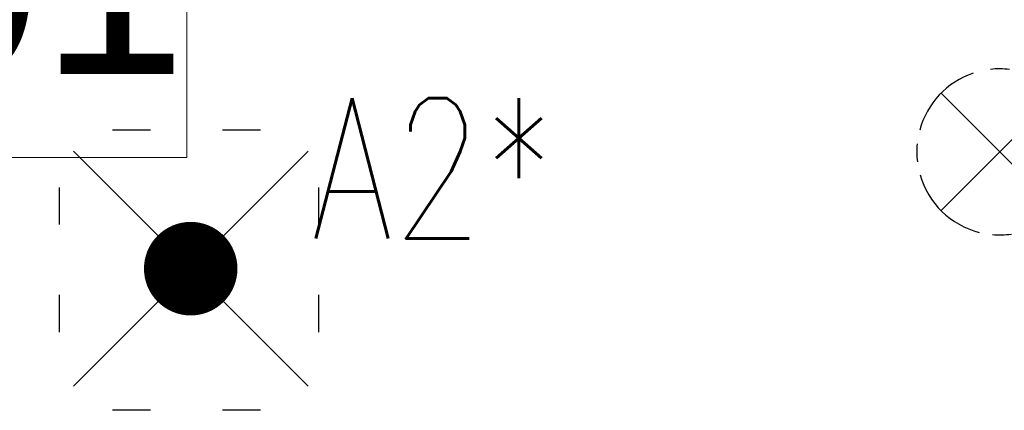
# Model space of a CAD drawing. Header units: millimetres. Extents: x 71658 to 298332, y -154437 to -30421.
# Tile 38 of 155: x 92967 to 94020, y -59674 to -59256. Entities that reach past the tile are written whole.
import ezdxf
from ezdxf.enums import TextEntityAlignment as Align

# ---------------------------------------------------------------- set-up
doc = ezdxf.new("R2010")
doc.units = ezdxf.units.MM
doc.header["$LTSCALE"] = 500
doc.header["$MEASUREMENT"] = 0
doc.layers.get('0').update_dxf_attribs({"color": 250, "lineweight": 5})
doc.layers.get('Defpoints').update_dxf_attribs({"lineweight": 9})
for name, color, linetype, lineweight in [('A-_ROOMNAME_A', 251, 'Continuous', 9), ('VAL_TING', 7, 'Continuous', 18), ('VAL_TXT', 5, 'Continuous', 15)]:
    doc.layers.add(name, color=color, linetype=linetype, lineweight=lineweight)
doc.styles.add('Arial_3', font='arial.ttf', dxfattribs={"height": 200})
doc.styles.add('ELEKTER', font='romans.shx', dxfattribs={"width": 0.75})

# ---------------------------------------------------------------- blocks, each defined once
blk = doc.blocks.new('ET1733')
at = {"color": 94, "lineweight": 30}
for p, q in [((-125.5, -125.5), (125.5, 125.5)), ((125.5, -125.5), (-125.5, 125.5))]:
    blk.add_line(p, q, dxfattribs=at)
at = {"color": 94, "lineweight": 30, "ltscale": 100}
for points in [[(-86.8, 136.8), (-47.2, 136.8)], [(28, 136.8), (67.7, 136.8)], [(-147.9, 74.7), (-147.9, 34.1)], [(151.3, 74.7), (151.3, 34.1)], [(-147.9, -43.1), (-147.9, -83.7)], [(151.3, -43.1), (151.3, -83.7)], [(-86.8, -140.6), (-47.2, -140.6)], [(28, -140.6), (67.7, -140.6)]]:
    blk.add_lwpolyline(points, dxfattribs=at)
at = {"color": 94, "lineweight": 30, "const_width": 50}
blk.add_lwpolyline([(-25, 0, 1), (25, 0, 1)], format="xyb", close=True, dxfattribs=at)
at = {"layer": 'Defpoints', "color": 94, "lineweight": 30}
blk.add_point((0, 0), dxfattribs=at)
at = {"lineweight": 30, "style": 'ELEKTER'}
for tag, p in [('TÄHIS', (225, 355)), ('RAAM', (225, 355)), ('KÕRGUS', (-415, 230))]:
    blk.add_attdef(tag, text='', height=125, dxfattribs=at).set_placement(p, align=Align.MIDDLE)
blk = doc.blocks.new('ET1531')
at = {"lineweight": 30}
for p, q in [((-125.5, -125.5), (125.5, 125.5)), ((125.5, -125.5), (-125.5, 125.5))]:
    blk.add_line(p, q, dxfattribs=at)
for start, end in [(83.2108, 96.3663), (108.6778, 164.7713), (15.0251, 71.5651), (174.4102, 186.7945), (354.5728, 5.9776), (196.1167, 255.6843), (287.9456, 345.1647), (264.933, 278.0449)]:
    blk.add_arc((0, 0), 177.5, start, end, dxfattribs=at)
at = {"layer": 'Defpoints', "lineweight": 30}
blk.add_point((-0.5, -0.5), dxfattribs=at)
at = {"lineweight": 30, "style": 'ELEKTER'}
for tag, p in [('TÄHIS', (194.5, 364.5)), ('RAAM', (194.5, 364.5)), ('KÕRGUS', (-410.5, 204.5))]:
    blk.add_attdef(tag, text='', height=125, dxfattribs=at).set_placement(p, align=Align.MIDDLE)
blk = doc.blocks.new('VALGUSTID')
at = {"layer": 'VAL_TING', "lineweight": 30, "ltscale": 100}
ref = blk.add_blockref('ET1733', (216523.3, -46431.6), dxfattribs=dict(at, rotation=270))
ref.add_attrib('TÄHIS', 'A2*', dxfattribs={"layer": 'VAL_TXT', "lineweight": 30, "height": 150, "style": 'ELEKTER', "width": 0.75}).set_placement((216782.6, -46324.2, -2500), align=Align.MIDDLE)
ref = blk.add_blockref('ET1531', (217388.6, -46306.8, 3020), dxfattribs=dict(at, xscale=0.5, yscale=0.5, zscale=0.5))
ref.add_attrib('TÄHIS', 'V6', dxfattribs={"layer": 'VAL_TXT', "lineweight": 30, "height": 160, "style": 'ELEKTER', "width": 0.75}).set_placement((217631.9, -46322.6, 3020), align=Align.MIDDLE)

msp = doc.modelspace()

# ---------------------------------------------------------------- linework, layer by layer
at = {"layer": 'A-_ROOMNAME_A', "flags": 128}
msp.add_lwpolyline([(92640.752, -59040.29), (92640.752, -59403.634), (93145.971, -59403.634), (93145.971, -59040.29)], close=True, dxfattribs=at)

# ---------------------------------------------------------------- block references
at = {"layer": 'VAL_TING'}
msp.add_blockref('VALGUSTID', (-123373.264, -13090.897), dxfattribs=at)

# ---------------------------------------------------------------- texts
at = {"layer": 'A-_ROOMNAME_A', "insert": (92678.816, -59114.57), "char_height": 200, "width": 558.26269, "attachment_point": 1, "line_spacing_factor": 0.941778, "style": 'Arial_3'}
msp.add_mtext('101', dxfattribs=at)

doc.saveas('drawing.dxf')
